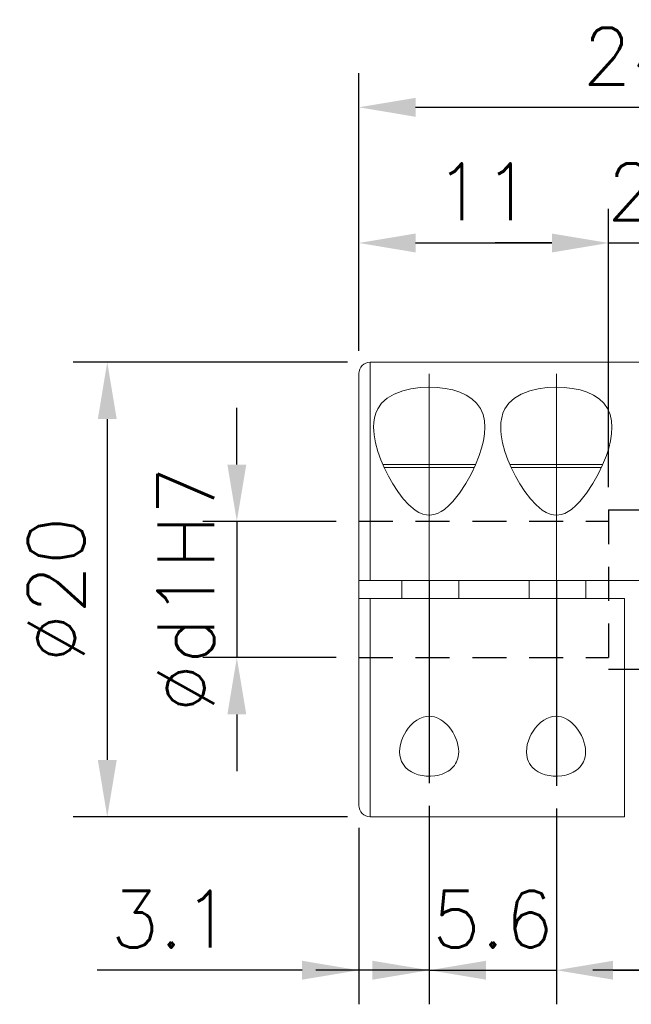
# Model space of a CAD drawing. Extents: x 10 to 307, y 10 to 220.
# Tile 3 of 7: x 131 to 158, y 96 to 140. Entities that reach past the tile are written whole.
import ezdxf

# ---------------------------------------------------------------- set-up
doc = ezdxf.new("R2010")
doc.units = 0
doc.header["$LTSCALE"] = 0.5
doc.header["$MEASUREMENT"] = 0
doc.linetypes.add('CENTER', pattern=[27, 20, -2, 3, -2])
doc.linetypes.add('HIDDEN', pattern=[5, 3, -2])
doc.layers.get('0').update_dxf_attribs({"linetype": 'CONTINUOUS'})
doc.layers.get('Defpoints').update_dxf_attribs({"linetype": 'CONTINUOUS'})
doc.styles.get("Standard").update_dxf_attribs({"font": 'romans.shx', "bigfont": 'whgtxt.shx'})
doc.dimstyles.new('LIM', dxfattribs={"dimtxt": 2.5, "dimasz": 2.5, "dimexe": 1.5, "dimexo": 1, "dimgap": 1, "dimtad": 1, "dimdec": 3, "dimzin": 9, "dimdsep": 46, "dimtxsty": 'Standard', "dimcen": 2.5, "dimclrd": 1, "dimclre": 1, "dimadec": 0, "dimazin": 0, "dimtfac": 1, "dimtdec": 3, "dimtmove": 0, "dimatfit": 3, "dimfxl": 0, "dimtolj": 1, "dimtzin": 0, "dimarcsym": 0})

# ---------------------------------------------------------------- blocks, each defined once
blk = doc.blocks.new('*D93')
at = {"color": 1, "lineweight": -2}
for p, q in [((146.234, 125.031), (146.234, 131.282)), ((157.234, 119.031), (157.234, 131.282)), ((148.734, 129.782), (154.734, 129.782))]:
    blk.add_line(p, q, dxfattribs=at)
at = {"color": 1}
for points in [[(148.734, 130.199), (148.734, 129.365), (146.234, 129.782)], [(154.734, 130.199), (154.734, 129.365), (157.234, 129.782)]]:
    blk.add_solid(points, dxfattribs=at)
at = {"layer": 'Defpoints', "color": 0}
for p in [(157.234, 129.782), (146.234, 124.031), (157.234, 118.031)]:
    blk.add_point(p, dxfattribs=at)
at = {"color": 0, "insert": (151.734, 132.032), "char_height": 2.5, "attachment_point": 5}
blk.add_mtext('\\A1;11', dxfattribs=at)
blk = doc.blocks.new('*D94')
at = {"color": 1, "lineweight": -2}
for p, q in [((157.234, 119.031), (157.234, 131.282)), ((159.234, 119.031), (159.234, 131.282)), ((154.734, 129.782), (152.234, 129.782)), ((157.234, 129.782), (159.234, 129.782)), ((161.734, 129.782), (164.234, 129.782))]:
    blk.add_line(p, q, dxfattribs=at)
at = {"color": 1}
for points in [[(154.734, 130.199), (154.734, 129.365), (157.234, 129.782)], [(161.734, 130.199), (161.734, 129.365), (159.234, 129.782)]]:
    blk.add_solid(points, dxfattribs=at)
at = {"layer": 'Defpoints', "color": 0}
for p in [(159.234, 129.782), (157.234, 118.031), (159.234, 118.031)]:
    blk.add_point(p, dxfattribs=at)
at = {"color": 0, "insert": (158.234, 132.032), "char_height": 2.5, "attachment_point": 5}
blk.add_mtext('\\A1;2', dxfattribs=at)
blk = doc.blocks.new('*D96')
at = {"color": 1, "lineweight": -2}
for p, q in [((146.234, 125.031), (146.234, 137.253)), ((170.234, 125.031), (170.234, 137.253)), ((148.734, 135.753), (167.734, 135.753))]:
    blk.add_line(p, q, dxfattribs=at)
at = {"color": 1}
for points in [[(148.734, 136.17), (148.734, 135.336), (146.234, 135.753)], [(167.734, 136.17), (167.734, 135.336), (170.234, 135.753)]]:
    blk.add_solid(points, dxfattribs=at)
at = {"layer": 'Defpoints', "color": 0}
for p in [(170.234, 135.753), (146.234, 124.031), (170.234, 124.031)]:
    blk.add_point(p, dxfattribs=at)
at = {"color": 0, "insert": (158.234, 138.003), "char_height": 2.5, "attachment_point": 5}
blk.add_mtext('\\A1;24', dxfattribs=at)
blk = doc.blocks.new('*D97')
at = {"color": 1, "lineweight": -2}
for p, q in [((145.734, 124.531), (133.654, 124.531)), ((135.154, 122.031), (135.154, 107.031)), ((145.734, 104.531), (133.654, 104.531))]:
    blk.add_line(p, q, dxfattribs=at)
at = {"color": 1}
for points in [[(134.738, 122.031), (135.571, 122.031), (135.154, 124.531)], [(134.738, 107.031), (135.571, 107.031), (135.154, 104.531)]]:
    blk.add_solid(points, dxfattribs=at)
at = {"layer": 'Defpoints', "color": 0}
for p in [(146.734, 124.531), (135.154, 104.531), (146.734, 104.531)]:
    blk.add_point(p, dxfattribs=at)
at = {"color": 0, "insert": (132.904, 114.531), "char_height": 2.5, "attachment_point": 5, "rotation": 90}
blk.add_mtext('\\A1;%%c20', dxfattribs=at)
blk = doc.blocks.new('*D98')
at = {"color": 1, "lineweight": -2}
for p, q in [((140.86, 120.031), (140.86, 122.531)), ((145.234, 117.531), (139.36, 117.531)), ((140.86, 117.531), (140.86, 111.531)), ((145.234, 111.531), (139.36, 111.531)), ((140.86, 109.031), (140.86, 106.531))]:
    blk.add_line(p, q, dxfattribs=at)
at = {"color": 1}
for points in [[(140.444, 120.031), (141.277, 120.031), (140.86, 117.531)], [(140.444, 109.031), (141.277, 109.031), (140.86, 111.531)]]:
    blk.add_solid(points, dxfattribs=at)
at = {"layer": 'Defpoints', "color": 0}
for p in [(146.234, 117.531), (140.86, 111.531), (146.234, 111.531)]:
    blk.add_point(p, dxfattribs=at)
at = {"color": 0, "insert": (138.61, 114.531), "char_height": 2.5, "attachment_point": 5, "rotation": 90}
blk.add_mtext('\\A1;%%cd1H7', dxfattribs=at)
blk = doc.blocks.new('*D100')
at = {"color": 1, "lineweight": -2}
for p, q in [((149.334, 105.008), (149.334, 96.274)), ((146.234, 104.036), (146.234, 96.274)), ((143.734, 97.774), (134.71, 97.774)), ((149.334, 97.774), (146.234, 97.774)), ((151.834, 97.774), (154.334, 97.774))]:
    blk.add_line(p, q, dxfattribs=at)
at = {"color": 1}
for points in [[(143.734, 98.191), (143.734, 97.358), (146.234, 97.774)], [(151.834, 98.191), (151.834, 97.358), (149.334, 97.774)]]:
    blk.add_solid(points, dxfattribs=at)
at = {"layer": 'Defpoints', "color": 0}
for p in [(149.334, 106.008), (146.234, 105.036), (149.334, 97.774)]:
    blk.add_point(p, dxfattribs=at)
at = {"color": 0, "insert": (137.972, 100.024), "char_height": 2.5, "attachment_point": 5}
blk.add_mtext('\\A1;3.1', dxfattribs=at)
blk = doc.blocks.new('*D101')
at = {"color": 1, "lineweight": -2}
for p, q in [((149.334, 105.008), (149.334, 96.274)), ((154.934, 104.886), (154.934, 96.274)), ((146.834, 97.774), (144.334, 97.774)), ((149.334, 97.774), (154.934, 97.774)), ((157.434, 97.774), (159.934, 97.774))]:
    blk.add_line(p, q, dxfattribs=at)
at = {"color": 1}
for points in [[(146.834, 98.191), (146.834, 97.358), (149.334, 97.774)], [(157.434, 98.191), (157.434, 97.358), (154.934, 97.774)]]:
    blk.add_solid(points, dxfattribs=at)
at = {"layer": 'Defpoints', "color": 0}
for p in [(149.334, 106.008), (154.934, 105.886), (154.934, 97.774)]:
    blk.add_point(p, dxfattribs=at)
at = {"color": 0, "insert": (152.134, 100.024), "char_height": 2.5, "attachment_point": 5}
blk.add_mtext('\\A1;5.6', dxfattribs=at)
blk = doc.blocks.new('*D103')
at = {"color": 1, "lineweight": -2}
for p, q in [((161.534, 104.918), (161.534, 96.274)), ((167.134, 104.938), (167.134, 96.274)), ((159.034, 97.774), (156.534, 97.774)), ((161.534, 97.774), (167.134, 97.774)), ((169.634, 97.774), (172.134, 97.774))]:
    blk.add_line(p, q, dxfattribs=at)
at = {"color": 1}
for points in [[(159.034, 98.191), (159.034, 97.358), (161.534, 97.774)], [(169.634, 98.191), (169.634, 97.358), (167.134, 97.774)]]:
    blk.add_solid(points, dxfattribs=at)
at = {"layer": 'Defpoints', "color": 0}
for p in [(161.534, 105.918), (167.134, 105.938), (167.134, 97.774)]:
    blk.add_point(p, dxfattribs=at)
at = {"color": 0, "insert": (164.334, 100.024), "char_height": 2.5, "attachment_point": 5}
blk.add_mtext('\\A1;5.6', dxfattribs=at)

msp = doc.modelspace()

# ---------------------------------------------------------------- linework, layer by layer
at = {"color": 7, "linetype": 'Continuous', "lineweight": 15}
for p, q in [((169.7342, 124.5313), (146.7342, 124.5313)), ((146.7342, 124.5313), (146.7342, 114.9313)), ((151.3205, 119.9063), (147.3364, 119.9063)), ((156.9205, 119.9063), (152.9364, 119.9063)), ((146.2342, 114.9313), (146.7342, 114.9313)), ((146.2342, 114.1313), (146.2342, 114.9313)), ((146.7342, 114.9313), (169.7342, 114.9313)), ((148.1342, 114.9313), (148.1342, 114.1313)), ((150.6342, 114.1313), (150.6342, 114.9313)), ((153.7342, 114.9313), (153.7342, 114.1313)), ((156.2342, 114.1313), (156.2342, 114.9313)), ((146.7342, 114.1313), (146.2342, 114.1313)), ((157.9342, 114.1313), (146.7342, 114.1313)), ((146.7342, 114.1313), (146.7342, 104.5313)), ((157.9342, 104.5313), (157.9342, 114.1313)), ((146.7342, 104.5313), (157.9342, 104.5313))]:
    msp.add_line(p, q, dxfattribs=at)
at = {"color": 5, "linetype": 'HIDDEN'}
for p, q in [((157.2342, 118.0313), (159.2342, 118.0313)), ((157.2342, 118.0313), (157.2342, 111.0313)), ((146.2342, 117.5313), (157.2342, 117.5313)), ((146.2342, 111.5313), (157.2342, 111.5313)), ((157.2342, 111.0313), (159.2342, 111.0313))]:
    msp.add_line(p, q, dxfattribs=at)
at = {"color": 1, "linetype": 'CENTER'}
for p, q in [((149.3342, 114.9313), (149.3342, 106.0081)), ((154.9342, 114.9313), (154.9342, 105.8862))]:
    msp.add_line(p, q, dxfattribs=at)
at = {"color": 7, "linetype": 'Continuous', "lineweight": 15, "flags": 128}
for points in [[(146.8828, 121.6727), (146.8929, 121.8843), (146.9246, 122.088), (146.9815, 122.2878), (147.0651, 122.4764), (147.2388, 122.7282), (147.4841, 122.9529), (147.7891, 123.1345), (148.1685, 123.2796), (148.5293, 123.3656), (148.9305, 123.4191), (149.2997, 123.4361), (149.681, 123.4234), (150.0332, 123.3832), (150.3756, 123.3132), (150.6856, 123.216), (150.9674, 123.0881), (151.2148, 122.9277), (151.4196, 122.7363), (151.5882, 122.4988), (151.7034, 122.2306), (151.7635, 121.9611), (151.7828, 121.6727), (151.7658, 121.3789), (151.7176, 121.0753), (151.639, 120.7554), (151.5341, 120.4294), (151.3721, 120.0216), (151.1762, 119.611), (150.9406, 119.1892), (150.6672, 118.7753), (150.3668, 118.4005), (150.1929, 118.2217), (150.0009, 118.0588), (149.859, 117.9627), (149.7034, 117.8823), (149.5382, 117.8268), (149.3578, 117.8023), (149.2079, 117.8112), (149.0571, 117.8466), (148.8805, 117.9212), (148.7139, 118.0231), (148.4374, 118.2558), (148.1918, 118.5245), (147.9477, 118.8464), (147.7316, 119.1789), (147.5349, 119.5241), (147.3617, 119.8708), (147.2016, 120.2426), (147.0703, 120.6104), (146.9682, 120.9817), (146.9039, 121.343), (146.8882, 121.5093), (146.8828, 121.6727)], [(152.4828, 121.6727), (152.4929, 121.8843), (152.5246, 122.088), (152.5815, 122.2878), (152.6651, 122.4764), (152.8388, 122.7282), (153.0841, 122.9529), (153.3891, 123.1345), (153.7685, 123.2796), (154.1293, 123.3656), (154.5305, 123.4191), (154.8997, 123.4361), (155.281, 123.4234), (155.6332, 123.3832), (155.9756, 123.3132), (156.2856, 123.216), (156.5674, 123.0881), (156.8148, 122.9277), (157.0196, 122.7363), (157.1882, 122.4988), (157.3034, 122.2306), (157.3635, 121.9611), (157.3828, 121.6727), (157.3658, 121.3789), (157.3176, 121.0753), (157.239, 120.7554), (157.1341, 120.4294), (156.9721, 120.0216), (156.7762, 119.611), (156.5406, 119.1892), (156.2672, 118.7753), (155.9668, 118.4005), (155.7929, 118.2217), (155.6009, 118.0588), (155.459, 117.9627), (155.3034, 117.8823), (155.1382, 117.8268), (154.9578, 117.8023), (154.8079, 117.8112), (154.6571, 117.8466), (154.4805, 117.9212), (154.3139, 118.0231), (154.0374, 118.2558), (153.7918, 118.5245), (153.5477, 118.8464), (153.3316, 119.1789), (153.1349, 119.5241), (152.9617, 119.8708), (152.8016, 120.2426), (152.6703, 120.6104), (152.5682, 120.9817), (152.5039, 121.343), (152.4882, 121.5093), (152.4828, 121.6727)], [(150.6312, 107.3902), (150.6259, 107.2773), (150.6096, 107.1664), (150.5811, 107.0568), (150.5397, 106.9503), (150.4963, 106.8673), (150.4433, 106.7874), (150.3794, 106.7102), (150.3047, 106.6373), (150.238, 106.5835), (150.1644, 106.5332), (150.0825, 106.4863), (149.9935, 106.444), (149.9014, 106.4081), (149.8032, 106.3774), (149.6973, 106.3519), (149.5862, 106.3327), (149.3965, 106.3163), (149.2977, 106.3154), (149.1982, 106.3199), (149.0237, 106.3408), (148.8529, 106.3791), (148.6945, 106.4332), (148.5485, 106.5032), (148.4107, 106.5937), (148.293, 106.6994), (148.2237, 106.7811), (148.1654, 106.8684), (148.1174, 106.9618), (148.0803, 107.0596), (148.0433, 107.2209), (148.0312, 107.3902), (148.0403, 107.5444), (148.0673, 107.702), (148.1126, 107.8641), (148.1757, 108.0274), (148.2404, 108.1599), (148.3174, 108.2911), (148.4088, 108.4213), (148.5149, 108.5474), (148.6441, 108.6723), (148.795, 108.7855), (148.9253, 108.8585), (149.0715, 108.9152), (149.1924, 108.9429), (149.3207, 108.9539), (149.446, 108.9464), (149.5715, 108.9207), (149.7146, 108.8688), (149.8493, 108.7969), (149.9404, 108.7347), (150.0252, 108.6662), (150.1049, 108.5916), (150.1784, 108.5129), (150.2805, 108.3852), (150.3694, 108.2518), (150.4465, 108.1125), (150.5105, 107.9707), (150.5618, 107.8264), (150.5994, 107.6816), (150.623, 107.5353), (150.6312, 107.3902)], [(156.2183, 107.3902), (156.2131, 107.2773), (156.1968, 107.1664), (156.1683, 107.0568), (156.1269, 106.9503), (156.0834, 106.8673), (156.0304, 106.7874), (155.9666, 106.7102), (155.8918, 106.6373), (155.8252, 106.5835), (155.7516, 106.5332), (155.6697, 106.4863), (155.5806, 106.444), (155.4886, 106.4081), (155.3904, 106.3774), (155.2844, 106.3519), (155.1734, 106.3327), (154.9837, 106.3163), (154.8848, 106.3154), (154.7854, 106.3199), (154.6109, 106.3408), (154.44, 106.3791), (154.2817, 106.4332), (154.1357, 106.5032), (153.9979, 106.5937), (153.8802, 106.6994), (153.8109, 106.7811), (153.7526, 106.8684), (153.7046, 106.9618), (153.6675, 107.0596), (153.6304, 107.2209), (153.6183, 107.3902), (153.6275, 107.5444), (153.6545, 107.702), (153.6998, 107.8641), (153.7629, 108.0274), (153.8275, 108.1599), (153.9046, 108.2911), (153.996, 108.4213), (154.1021, 108.5474), (154.2313, 108.6723), (154.3821, 108.7855), (154.5125, 108.8585), (154.6587, 108.9152), (154.7796, 108.9429), (154.9079, 108.9539), (155.0331, 108.9464), (155.1587, 108.9207), (155.3017, 108.8688), (155.4365, 108.7969), (155.5276, 108.7347), (155.6124, 108.6662), (155.6921, 108.5916), (155.7656, 108.5129), (155.8677, 108.3852), (155.9566, 108.2518), (156.0337, 108.1125), (156.0977, 107.9707), (156.149, 107.8264), (156.1866, 107.6816), (156.2102, 107.5353), (156.2183, 107.3902)]]:
    msp.add_lwpolyline(points, dxfattribs=at)
at = {"color": 7, "linetype": 'Continuous', "lineweight": 15}
for centre, start, end in [((146.7342, 124.0313), 90, 180), ((146.7342, 105.0313), 180, 270)]:
    msp.add_arc(centre, 0.5, start, end, dxfattribs=at)
for points, knots in [([(146.2342, 124.0262), (146.2342, 124.0258), (146.2342, 124.025), (146.2342, 123.9652), (146.2342, 123.8533), (146.2342, 123.684), (146.2342, 123.4697), (146.2342, 123.221), (146.2342, 122.946), (146.2342, 122.6315), (146.2342, 122.2786), (146.2342, 121.8877), (146.2342, 121.3921), (146.2342, 120.7728), (146.2342, 120.099), (146.2342, 119.4781), (146.2342, 118.9285), (146.2342, 118.3305), (146.2342, 117.6834), (146.2342, 116.994), (146.2342, 116.304), (146.2342, 115.6174), (146.2342, 115.1601), (146.2342, 114.9313)], [0, 0, 0, 0, 0.0335899, 0.0808692, 0.1296509, 0.1796971, 0.2297936, 0.2732823, 0.3166585, 0.3601147, 0.4045028, 0.4487727, 0.4931289, 0.559638, 0.6261112, 0.6695999, 0.7129761, 0.7564323, 0.8065638, 0.8565983, 0.9053629, 0.9526453, 1, 1, 1, 1]), ([(151.3759, 120.0313), (151.356, 120.0313), (151.3182, 120.0313), (151.221, 120.0313), (151.0762, 120.0313), (150.8452, 120.0313), (150.5081, 120.0313), (150.1694, 120.0313), (149.8625, 120.0313), (149.5996, 120.0313), (149.2885, 120.0313), (148.932, 120.0313), (148.6043, 120.0313), (148.3509, 120.0313), (148.101, 120.0313), (147.8195, 120.0313), (147.5447, 120.0313), (147.3745, 120.0313), (147.3127, 120.0313), (147.2926, 120.0313)], [0, 0, 0, 0, 0.0436136, 0.0831808, 0.1223079, 0.2008023, 0.2793937, 0.3578881, 0.406437, 0.4545558, 0.5030195, 0.5755733, 0.648031, 0.6875982, 0.7267253, 0.8052196, 0.8838111, 0.9623054, 1, 1, 1, 1]), ([(156.9759, 120.0313), (156.956, 120.0313), (156.9182, 120.0313), (156.821, 120.0313), (156.6762, 120.0313), (156.4452, 120.0313), (156.1081, 120.0313), (155.7694, 120.0313), (155.4625, 120.0313), (155.1996, 120.0313), (154.8885, 120.0313), (154.532, 120.0313), (154.2043, 120.0313), (153.9509, 120.0313), (153.701, 120.0313), (153.4195, 120.0313), (153.1447, 120.0313), (152.9745, 120.0313), (152.9127, 120.0313), (152.8926, 120.0313)], [0, 0, 0, 0, 0.0436136, 0.0831808, 0.1223079, 0.2008023, 0.2793937, 0.3578881, 0.406437, 0.4545558, 0.5030195, 0.5755733, 0.648031, 0.6875982, 0.7267253, 0.8052196, 0.8838111, 0.9623054, 1, 1, 1, 1]), ([(146.2342, 114.1313), (146.2342, 113.9024), (146.2342, 113.445), (146.2342, 112.7582), (146.2342, 112.0682), (146.2342, 111.3789), (146.2342, 110.7318), (146.2342, 110.1337), (146.2342, 109.5841), (146.2342, 109.0528), (146.2342, 108.5424), (146.2342, 108.056), (146.2342, 107.5237), (146.2342, 106.9675), (146.2342, 106.4838), (146.2342, 106.1164), (146.2342, 105.8414), (146.2342, 105.5927), (146.2342, 105.3784), (146.2342, 105.2091), (146.2342, 105.0973), (146.2342, 105.0375), (146.2342, 105.0367), (146.2342, 105.0364)], [0, 0, 0, 0, 0.0473725, 0.0946489, 0.1434252, 0.1934713, 0.2435678, 0.2870564, 0.3304327, 0.3738889, 0.4182769, 0.4625468, 0.5069031, 0.5734121, 0.6398854, 0.683374, 0.7267502, 0.7702064, 0.8203379, 0.8703724, 0.9191537, 0.9664444, 1, 1, 1, 1])]:
    msp.add_open_spline(points, degree=3, knots=knots, dxfattribs=at)
at = {"color": 1, "linetype": 'CENTER', "lineweight": 15}
for points, knots in [([(149.3342, 124.0262), (149.3342, 124.0261), (149.3342, 124.0261), (149.3342, 124.0261), (149.3342, 124.0261), (149.3342, 124.026), (149.3342, 124.0259), (149.3342, 124.0255), (149.3342, 124.0252), (149.3342, 124.0244), (149.3342, 124.0244), (149.3342, 124.0242), (149.3342, 124.0241), (149.3342, 124.0237), (149.3342, 124.0235), (149.3342, 124.0225), (149.3342, 124.0218), (149.3342, 124.0208), (149.3342, 124.0207), (149.3342, 124.0204), (149.3342, 124.0202), (149.3342, 124.0199), (149.3342, 124.0198), (149.3342, 124.0194), (149.3342, 124.0192), (149.3342, 124.0189), (149.3342, 124.0188), (149.3342, 124.0187), (149.3342, 124.0187), (149.3342, 124.0186), (149.3342, 124.0185), (149.3342, 124.0182), (149.3342, 124.018), (149.3342, 124.0175), (149.3342, 124.0171), (149.3342, 124.016), (149.3342, 124.0151), (149.3342, 124.0124), (149.3342, 124.0104), (149.3342, 124.0036), (149.3342, 123.9982), (149.3342, 123.9916), (149.3342, 123.9911), (149.3342, 123.9895), (149.3342, 123.9884), (149.3342, 123.9852), (149.3342, 123.9829), (149.3342, 123.9759), (149.3342, 123.971), (149.3342, 123.9651), (149.3342, 123.9645), (149.3342, 123.9626), (149.3342, 123.9614), (149.3342, 123.9597), (149.3342, 123.9592), (149.3342, 123.9582), (149.3342, 123.9577), (149.3342, 123.9563), (149.3342, 123.9553), (149.3342, 123.9523), (149.3342, 123.9503), (149.3342, 123.9442), (149.3342, 123.94), (149.3342, 123.9269), (149.3342, 123.9177), (149.3342, 123.9052), (149.3342, 123.9024), (149.3342, 123.894), (149.3342, 123.8881), (149.3342, 123.8795), (149.3342, 123.8768), (149.3342, 123.8686), (149.3342, 123.863), (149.3342, 123.8562), (149.3342, 123.8551), (149.3342, 123.852), (149.3342, 123.8498), (149.3342, 123.847), (149.3342, 123.8464), (149.3342, 123.8449), (149.3342, 123.8441), (149.3342, 123.8424), (149.3342, 123.8416), (149.3342, 123.8391), (149.3342, 123.8374), (149.3342, 123.8324), (149.3342, 123.829), (149.3342, 123.8186), (149.3342, 123.8114), (149.3342, 123.7896), (149.3342, 123.7743), (149.3342, 123.7549), (149.3342, 123.7514), (149.3342, 123.741), (149.3342, 123.734), (149.3342, 123.7124), (149.3342, 123.6975), (149.3342, 123.6803), (149.3342, 123.6784), (149.3342, 123.6744), (149.3342, 123.6723), (149.3342, 123.6679), (149.3342, 123.6658), (149.3342, 123.6592), (149.3342, 123.6549), (149.3342, 123.6416), (149.3342, 123.6326), (149.3342, 123.6051), (149.3342, 123.5862), (149.3342, 123.5573), (149.3342, 123.5478), (149.3342, 123.5188), (149.3342, 123.499), (149.3342, 123.4727), (149.3342, 123.4668), (149.3342, 123.4568), (149.3342, 123.4527), (149.3342, 123.4445), (149.3342, 123.4404), (149.3342, 123.428), (149.3342, 123.4197), (149.3342, 123.3944), (149.3342, 123.3772), (149.3342, 123.3246), (149.3342, 123.2883), (149.3342, 123.2425), (149.3342, 123.2342), (149.3342, 123.2222), (149.3342, 123.2184), (149.3342, 123.2071), (149.3342, 123.1995), (149.3342, 123.1694), (149.3342, 123.1465), (149.3342, 123.0765), (149.3342, 123.0282), (149.3342, 122.969), (149.3342, 122.9599), (149.3342, 122.9476), (149.3342, 122.9445), (149.3342, 122.935), (149.3342, 122.9287), (149.3342, 122.916), (149.3342, 122.9097), (149.3342, 122.8905), (149.3342, 122.8776), (149.3342, 122.8386), (149.3342, 122.8122), (149.3342, 122.7724), (149.3342, 122.7593), (149.3342, 122.7198), (149.3342, 122.6931), (149.3342, 122.6595), (149.3342, 122.653), (149.3342, 122.6427), (149.3342, 122.6389), (149.3342, 122.6322), (149.3342, 122.6292), (149.3342, 122.6232), (149.3342, 122.6203), (149.3342, 122.6113), (149.3342, 122.6053), (149.3342, 122.5874), (149.3342, 122.5753), (149.3342, 122.5389), (149.3342, 122.5144), (149.3342, 122.4399), (149.3342, 122.3892), (149.3342, 122.3282), (149.3342, 122.3189), (149.3342, 122.3044), (149.3342, 122.2993), (149.3342, 122.2896), (149.3342, 122.285), (149.3342, 122.2769), (149.3342, 122.2735), (149.3342, 122.2666), (149.3342, 122.2632), (149.3342, 122.2529), (149.3342, 122.246), (149.3342, 122.2252), (149.3342, 122.2113), (149.3342, 122.1694), (149.3342, 122.1412), (149.3342, 122.0556), (149.3342, 121.9975), (149.3342, 121.9251), (149.3342, 121.912), (149.3342, 121.8936), (149.3342, 121.8885), (149.3342, 121.8732), (149.3342, 121.8629), (149.3342, 121.8324), (149.3342, 121.8122), (149.3342, 121.751), (149.3342, 121.7097), (149.3342, 121.6556), (149.3342, 121.6432), (149.3342, 121.6058), (149.3342, 121.5807), (149.3342, 121.547), (149.3342, 121.5384), (149.3342, 121.5127), (149.3342, 121.4956), (149.3342, 121.4722), (149.3342, 121.4661), (149.3342, 121.4477), (149.3342, 121.4354), (149.3342, 121.4107), (149.3342, 121.3983), (149.3342, 121.3611), (149.3342, 121.3361), (149.3342, 121.2608), (149.3342, 121.21), (149.3342, 121.0559), (149.3342, 120.9509), (149.3342, 120.8281), (149.3342, 120.8125), (149.3342, 120.7903), (149.3342, 120.7839), (149.3342, 120.7724), (149.3342, 120.7673), (149.3342, 120.7521), (149.3342, 120.7419), (149.3342, 120.7005), (149.3342, 120.669), (149.3342, 120.574), (149.3342, 120.51), (149.3342, 120.316), (149.3342, 120.184), (149.3342, 120.036), (149.3342, 120.0225), (149.3342, 120.0039), (149.3342, 119.9989), (149.3342, 119.9888), (149.3342, 119.9838), (149.3342, 119.9687), (149.3342, 119.9586), (149.3342, 119.9282), (149.3342, 119.9079), (149.3342, 119.847), (149.3342, 119.8061), (149.3342, 119.6828), (149.3342, 119.5998), (149.3342, 119.509), (149.3342, 119.502), (149.3342, 119.489), (149.3342, 119.4831), (149.3342, 119.4653), (149.3342, 119.4534), (149.3342, 119.4297), (149.3342, 119.4178), (149.3342, 119.382), (149.3342, 119.3581), (149.3342, 119.2863), (149.3342, 119.2381), (149.3342, 119.1657), (149.3342, 119.1415), (149.3342, 119.0691), (149.3342, 119.0205), (149.3342, 118.9603), (149.3342, 118.9488), (149.3342, 118.9295), (149.3342, 118.9217), (149.3342, 118.906), (149.3342, 118.8982), (149.3342, 118.8746), (149.3342, 118.8589), (149.3342, 118.8117), (149.3342, 118.7802), (149.3342, 118.6853), (149.3342, 118.6216), (149.3342, 118.5433), (149.3342, 118.5289), (149.3342, 118.4856), (149.3342, 118.4566), (149.3342, 118.4155), (149.3342, 118.4034), (149.3342, 118.3816), (149.3342, 118.372), (149.3342, 118.3464), (149.3342, 118.3303), (149.3342, 118.2982), (149.3342, 118.2821), (149.3342, 118.2337), (149.3342, 118.2014), (149.3342, 118.1042), (149.3342, 118.0392), (149.3342, 117.9575), (149.3342, 117.9411), (149.3342, 117.8919), (149.3342, 117.8591), (149.3342, 117.8124), (149.3342, 117.7987), (149.3342, 117.7575), (149.3342, 117.73), (149.3342, 117.6939), (149.3342, 117.6854), (149.3342, 117.6605), (149.3342, 117.6442), (149.3342, 117.5953), (149.3342, 117.5626), (149.3342, 117.4644), (149.3342, 117.3987), (149.3342, 117.3068), (149.3342, 117.2808), (149.3342, 117.2027), (149.3342, 117.1506), (149.3342, 117.0818), (149.3342, 117.0652), (149.3342, 117.0363), (149.3342, 117.024), (149.3342, 117), (149.3342, 116.9884), (149.3342, 116.9651), (149.3342, 116.9535), (149.3342, 116.9186), (149.3342, 116.8953), (149.3342, 116.8253), (149.3342, 116.7785), (149.3342, 116.638), (149.3342, 116.5439), (149.3342, 116.4354), (149.3342, 116.4212), (149.3342, 116.3784), (149.3342, 116.3499), (149.3342, 116.3146), (149.3342, 116.3079), (149.3342, 116.2934), (149.3342, 116.2857), (149.3342, 116.2703), (149.3342, 116.2625), (149.3342, 116.2394), (149.3342, 116.2239), (149.3342, 116.1776), (149.3342, 116.1467), (149.3342, 116.0538), (149.3342, 115.9918), (149.3342, 115.9184), (149.3342, 115.9071), (149.3342, 115.8732), (149.3342, 115.8506), (149.3342, 115.7828), (149.3342, 115.7375), (149.3342, 115.6837), (149.3342, 115.6753), (149.3342, 115.6499), (149.3342, 115.633), (149.3342, 115.5827), (149.3342, 115.5493), (149.3342, 115.449), (149.3342, 115.382), (149.3342, 115.1872), (149.3342, 115.0592), (149.3342, 114.9313)], [0, 0, 0, 0, 0.0012465, 0.0012465, 0.0037394, 0.0037394, 0.0087252, 0.0087252, 0.0186968, 0.0186968, 0.0194304, 0.0194304, 0.0208977, 0.0208977, 0.0238322, 0.0238322, 0.0297011, 0.0297011, 0.0302874, 0.0302874, 0.0314601, 0.0314601, 0.032125, 0.032125, 0.0334549, 0.0334549, 0.0336642, 0.0336642, 0.0338736, 0.0338736, 0.0342924, 0.0342924, 0.0351299, 0.0351299, 0.036805, 0.036805, 0.0401551, 0.0401551, 0.0468553, 0.0468553, 0.0602557, 0.0602557, 0.0613739, 0.0613739, 0.0636101, 0.0636101, 0.0680826, 0.0680826, 0.0770276, 0.0770276, 0.0780675, 0.0780675, 0.0801474, 0.0801474, 0.080936, 0.080936, 0.0817246, 0.0817246, 0.0833018, 0.0833018, 0.0864563, 0.0864563, 0.0927651, 0.0927651, 0.1053829, 0.1053829, 0.1089241, 0.1089241, 0.1160066, 0.1160066, 0.119135, 0.119135, 0.1253918, 0.1253918, 0.1265367, 0.1265367, 0.1288266, 0.1288266, 0.1295046, 0.1295046, 0.1303716, 0.1303716, 0.1312386, 0.1312386, 0.1329726, 0.1329726, 0.1364406, 0.1364406, 0.1433767, 0.1433767, 0.1572489, 0.1572489, 0.1602023, 0.1602023, 0.1661089, 0.1661089, 0.1779223, 0.1779223, 0.1793544, 0.1793544, 0.1809842, 0.1809842, 0.1826139, 0.1826139, 0.1858733, 0.1858733, 0.1923923, 0.1923923, 0.2054301, 0.2054301, 0.2117002, 0.2117002, 0.2242403, 0.2242403, 0.2278472, 0.2278472, 0.2302982, 0.2302982, 0.2327493, 0.2327493, 0.2376513, 0.2376513, 0.2474555, 0.2474555, 0.2670637, 0.2670637, 0.2713066, 0.2713066, 0.2732337, 0.2732337, 0.2770879, 0.2770879, 0.2883799, 0.2883799, 0.3109641, 0.3109641, 0.3150556, 0.3150556, 0.3164528, 0.3164528, 0.3192471, 0.3192471, 0.3220414, 0.3220414, 0.3276301, 0.3276301, 0.3388074, 0.3388074, 0.3442245, 0.3442245, 0.3550585, 0.3550585, 0.3576599, 0.3576599, 0.3591549, 0.3591549, 0.3603284, 0.3603284, 0.3615018, 0.3615018, 0.3638486, 0.3638486, 0.3685423, 0.3685423, 0.3779297, 0.3779297, 0.3967045, 0.3967045, 0.4000642, 0.4000642, 0.4018966, 0.4018966, 0.4035548, 0.4035548, 0.4047767, 0.4047767, 0.4059986, 0.4059986, 0.4084425, 0.4084425, 0.4133302, 0.4133302, 0.4231057, 0.4231057, 0.4426566, 0.4426566, 0.4469808, 0.4469808, 0.4486505, 0.4486505, 0.4519899, 0.4519899, 0.4585209, 0.4585209, 0.4715827, 0.4715827, 0.4754552, 0.4754552, 0.4832002, 0.4832002, 0.4858142, 0.4858142, 0.4910424, 0.4910424, 0.4928935, 0.4928935, 0.4965957, 0.4965957, 0.500298, 0.500298, 0.5077025, 0.5077025, 0.5225114, 0.5225114, 0.5521293, 0.5521293, 0.5564475, 0.5564475, 0.5582157, 0.5582157, 0.5596021, 0.5596021, 0.562375, 0.562375, 0.5709071, 0.5709071, 0.5879713, 0.5879713, 0.6220997, 0.6220997, 0.6255236, 0.6255236, 0.6267949, 0.6267949, 0.6280663, 0.6280663, 0.6306089, 0.6306089, 0.6356943, 0.6356943, 0.645865, 0.645865, 0.6662063, 0.6662063, 0.6679127, 0.6679127, 0.6693468, 0.6693468, 0.6722149, 0.6722149, 0.675083, 0.675083, 0.6808192, 0.6808192, 0.6922915, 0.6922915, 0.6979913, 0.6979913, 0.7093908, 0.7093908, 0.7120675, 0.7120675, 0.7138911, 0.7138911, 0.7157147, 0.7157147, 0.7193618, 0.7193618, 0.726656, 0.726656, 0.7412445, 0.7412445, 0.7445272, 0.7445272, 0.7510925, 0.7510925, 0.753843, 0.753843, 0.7560088, 0.7560088, 0.7596301, 0.7596301, 0.7632514, 0.7632514, 0.770494, 0.770494, 0.7849791, 0.7849791, 0.7886052, 0.7886052, 0.7958573, 0.7958573, 0.7988775, 0.7988775, 0.8049181, 0.8049181, 0.8067854, 0.8067854, 0.8103498, 0.8103498, 0.8174787, 0.8174787, 0.8317363, 0.8317363, 0.8373452, 0.8373452, 0.8485629, 0.8485629, 0.8521091, 0.8521091, 0.8547508, 0.8547508, 0.8572376, 0.8572376, 0.8597245, 0.8597245, 0.8646981, 0.8646981, 0.8746453, 0.8746453, 0.8945398, 0.8945398, 0.8975404, 0.8975404, 0.9035417, 0.9035417, 0.9049647, 0.9049647, 0.9065861, 0.9065861, 0.9082076, 0.9082076, 0.9114505, 0.9114505, 0.9179363, 0.9179363, 0.9309079, 0.9309079, 0.9332659, 0.9332659, 0.9379819, 0.9379819, 0.947414, 0.947414, 0.9491722, 0.9491722, 0.9526885, 0.9526885, 0.9596313, 0.9596313, 0.973517, 0.973517, 1, 1, 1, 1]), ([(154.9342, 124.0262), (154.9342, 124.0261), (154.9342, 124.0261), (154.9342, 124.0261), (154.9342, 124.0261), (154.9342, 124.026), (154.9342, 124.0259), (154.9342, 124.0255), (154.9342, 124.0252), (154.9342, 124.0244), (154.9342, 124.0244), (154.9342, 124.0242), (154.9342, 124.0241), (154.9342, 124.0237), (154.9342, 124.0235), (154.9342, 124.0225), (154.9342, 124.0218), (154.9342, 124.0208), (154.9342, 124.0207), (154.9342, 124.0204), (154.9342, 124.0202), (154.9342, 124.0199), (154.9342, 124.0198), (154.9342, 124.0194), (154.9342, 124.0192), (154.9342, 124.0188), (154.9342, 124.0188), (154.9342, 124.0187), (154.9342, 124.0186), (154.9342, 124.0185), (154.9342, 124.0184), (154.9342, 124.0181), (154.9342, 124.0178), (154.9342, 124.0172), (154.9342, 124.0167), (154.9342, 124.0152), (154.9342, 124.0141), (154.9342, 124.0106), (154.9342, 124.0079), (154.9342, 123.9988), (154.9342, 123.9915), (154.9342, 123.9826), (154.9342, 123.9821), (154.9342, 123.9806), (154.9342, 123.9796), (154.9342, 123.9765), (154.9342, 123.9743), (154.9342, 123.9708), (154.9342, 123.9695), (154.9342, 123.966), (154.9342, 123.9638), (154.9342, 123.961), (154.9342, 123.9605), (154.9342, 123.9596), (154.9342, 123.9593), (154.9342, 123.9588), (154.9342, 123.9586), (154.9342, 123.9582), (154.9342, 123.958), (154.9342, 123.9573), (154.9342, 123.9569), (154.9342, 123.9556), (154.9342, 123.9547), (154.9342, 123.9521), (154.9342, 123.9503), (154.9342, 123.9448), (154.9342, 123.9411), (154.9342, 123.9296), (154.9342, 123.9215), (154.9342, 123.896), (154.9342, 123.8772), (154.9342, 123.854), (154.9342, 123.8515), (154.9342, 123.8479), (154.9342, 123.8469), (154.9342, 123.845), (154.9342, 123.8442), (154.9342, 123.8424), (154.9342, 123.8416), (154.9342, 123.8381), (154.9342, 123.8354), (154.9342, 123.8273), (154.9342, 123.8218), (154.9342, 123.805), (154.9342, 123.7934), (154.9342, 123.7571), (154.9342, 123.7311), (154.9342, 123.699), (154.9342, 123.6946), (154.9342, 123.688), (154.9342, 123.6859), (154.9342, 123.682), (154.9342, 123.6802), (154.9342, 123.6769), (154.9342, 123.6755), (154.9342, 123.6727), (154.9342, 123.6712), (154.9342, 123.6663), (154.9342, 123.6627), (154.9342, 123.652), (154.9342, 123.6447), (154.9342, 123.6225), (154.9342, 123.6074), (154.9342, 123.5607), (154.9342, 123.528), (154.9342, 123.4868), (154.9342, 123.4799), (154.9342, 123.4693), (154.9342, 123.4656), (154.9342, 123.4588), (154.9342, 123.4557), (154.9342, 123.4463), (154.9342, 123.4401), (154.9342, 123.4275), (154.9342, 123.4212), (154.9342, 123.402), (154.9342, 123.3891), (154.9342, 123.3496), (154.9342, 123.3226), (154.9342, 123.2896), (154.9342, 123.2844), (154.9342, 123.2687), (154.9342, 123.2581), (154.9342, 123.2425), (154.9342, 123.2375), (154.9342, 123.229), (154.9342, 123.2254), (154.9342, 123.2184), (154.9342, 123.215), (154.9342, 123.2081), (154.9342, 123.2046), (154.9342, 123.1943), (154.9342, 123.1873), (154.9342, 123.1663), (154.9342, 123.1521), (154.9342, 123.1091), (154.9342, 123.0798), (154.9342, 123.0447), (154.9342, 123.0397), (154.9342, 123.0245), (154.9342, 123.0143), (154.9342, 122.9834), (154.9342, 122.9625), (154.9342, 122.9319), (154.9342, 122.9225), (154.9342, 122.9034), (154.9342, 122.8938), (154.9342, 122.8648), (154.9342, 122.8453), (154.9342, 122.786), (154.9342, 122.7456), (154.9342, 122.6977), (154.9342, 122.6912), (154.9342, 122.6715), (154.9342, 122.6584), (154.9342, 122.6394), (154.9342, 122.6338), (154.9342, 122.6224), (154.9342, 122.6168), (154.9342, 122.599), (154.9342, 122.5869), (154.9342, 122.5503), (154.9342, 122.5257), (154.9342, 122.4509), (154.9342, 122.3999), (154.9342, 122.3391), (154.9342, 122.3303), (154.9342, 122.3122), (154.9342, 122.3029), (154.9342, 122.2886), (154.9342, 122.2836), (154.9342, 122.2751), (154.9342, 122.2715), (154.9342, 122.2643), (154.9342, 122.2607), (154.9342, 122.2498), (154.9342, 122.2426), (154.9342, 122.2208), (154.9342, 122.2062), (154.9342, 122.1621), (154.9342, 122.1324), (154.9342, 122.0424), (154.9342, 121.9811), (154.9342, 121.9122), (154.9342, 121.9058), (154.9342, 121.894), (154.9342, 121.8886), (154.9342, 121.8726), (154.9342, 121.8619), (154.9342, 121.8296), (154.9342, 121.808), (154.9342, 121.7427), (154.9342, 121.6985), (154.9342, 121.6434), (154.9342, 121.6329), (154.9342, 121.6012), (154.9342, 121.58), (154.9342, 121.5489), (154.9342, 121.5392), (154.9342, 121.5099), (154.9342, 121.4903), (154.9342, 121.4655), (154.9342, 121.4603), (154.9342, 121.45), (154.9342, 121.4449), (154.9342, 121.4293), (154.9342, 121.419), (154.9342, 121.3862), (154.9342, 121.3637), (154.9342, 121.2958), (154.9342, 121.2501), (154.9342, 121.1115), (154.9342, 121.0173), (154.9342, 120.9103), (154.9342, 120.8992), (154.9342, 120.8662), (154.9342, 120.844), (154.9342, 120.815), (154.9342, 120.8083), (154.9342, 120.788), (154.9342, 120.7745), (154.9342, 120.7349), (154.9342, 120.7088), (154.9342, 120.6172), (154.9342, 120.5511), (154.9342, 120.3504), (154.9342, 120.2137), (154.9342, 120.0604), (154.9342, 120.0464), (154.9342, 120.0237), (154.9342, 120.015), (154.9342, 120.001), (154.9342, 119.9959), (154.9342, 119.9856), (154.9342, 119.9804), (154.9342, 119.9649), (154.9342, 119.9546), (154.9342, 119.9235), (154.9342, 119.9027), (154.9342, 119.8402), (154.9342, 119.7983), (154.9342, 119.672), (154.9342, 119.5869), (154.9342, 119.4949), (154.9342, 119.4887), (154.9342, 119.4778), (154.9342, 119.4731), (154.9342, 119.4636), (154.9342, 119.4588), (154.9342, 119.4446), (154.9342, 119.435), (154.9342, 119.4012), (154.9342, 119.3769), (154.9342, 119.3036), (154.9342, 119.2545), (154.9342, 119.1757), (154.9342, 119.1461), (154.9342, 119.0572), (154.9342, 118.9975), (154.9342, 118.9282), (154.9342, 118.9189), (154.9342, 118.9002), (154.9342, 118.8909), (154.9342, 118.8629), (154.9342, 118.8442), (154.9342, 118.7879), (154.9342, 118.7503), (154.9342, 118.6371), (154.9342, 118.5612), (154.9342, 118.4675), (154.9342, 118.4502), (154.9342, 118.4209), (154.9342, 118.4089), (154.9342, 118.3873), (154.9342, 118.3778), (154.9342, 118.3586), (154.9342, 118.349), (154.9342, 118.3298), (154.9342, 118.3202), (154.9342, 118.2881), (154.9342, 118.2656), (154.9342, 118.1981), (154.9342, 118.1529), (154.9342, 118.017), (154.9342, 117.9258), (154.9342, 117.8168), (154.9342, 117.7995), (154.9342, 117.7475), (154.9342, 117.7127), (154.9342, 117.6431), (154.9342, 117.6082), (154.9342, 117.5383), (154.9342, 117.5032), (154.9342, 117.3979), (154.9342, 117.3275), (154.9342, 117.2391), (154.9342, 117.2214), (154.9342, 117.1682), (154.9342, 117.1328), (154.9342, 117.0818), (154.9342, 117.0663), (154.9342, 117.0379), (154.9342, 117.025), (154.9342, 117.0001), (154.9342, 116.9882), (154.9342, 116.9495), (154.9342, 116.9227), (154.9342, 116.842), (154.9342, 116.7881), (154.9342, 116.6262), (154.9342, 116.5177), (154.9342, 116.3913), (154.9342, 116.3737), (154.9342, 116.3478), (154.9342, 116.3395), (154.9342, 116.3237), (154.9342, 116.3161), (154.9342, 116.3029), (154.9342, 116.2974), (154.9342, 116.2863), (154.9342, 116.2807), (154.9342, 116.2645), (154.9342, 116.2537), (154.9342, 116.2216), (154.9342, 116.2002), (154.9342, 116.1359), (154.9342, 116.0929), (154.9342, 115.964), (154.9342, 115.8778), (154.9342, 115.7822), (154.9342, 115.7729), (154.9342, 115.745), (154.9342, 115.7263), (154.9342, 115.6998), (154.9342, 115.6919), (154.9342, 115.6682), (154.9342, 115.6524), (154.9342, 115.6315), (154.9342, 115.6265), (154.9342, 115.6177), (154.9342, 115.614), (154.9342, 115.6066), (154.9342, 115.603), (154.9342, 115.5919), (154.9342, 115.5845), (154.9342, 115.5624), (154.9342, 115.5476), (154.9342, 115.5034), (154.9342, 115.4738), (154.9342, 115.3852), (154.9342, 115.3261), (154.9342, 115.1551), (154.9342, 115.0432), (154.9342, 114.9313)], [0, 0, 0, 0, 0.0012465, 0.0012465, 0.0037394, 0.0037394, 0.0087252, 0.0087252, 0.0186968, 0.0186968, 0.0194304, 0.0194304, 0.0208977, 0.0208977, 0.0238322, 0.0238322, 0.0297011, 0.0297011, 0.0302874, 0.0302874, 0.0314601, 0.0314601, 0.032125, 0.032125, 0.0334548, 0.0334548, 0.0337128, 0.0337128, 0.0339707, 0.0339707, 0.0344866, 0.0344866, 0.0355184, 0.0355184, 0.037582, 0.037582, 0.0417092, 0.0417092, 0.0499636, 0.0499636, 0.0664724, 0.0664724, 0.0674443, 0.0674443, 0.0693883, 0.0693883, 0.0732762, 0.0732762, 0.0756398, 0.0756398, 0.0793924, 0.0793924, 0.0802595, 0.0802595, 0.080744, 0.080744, 0.0810948, 0.0810948, 0.0814457, 0.0814457, 0.0821474, 0.0821474, 0.0835507, 0.0835507, 0.0863575, 0.0863575, 0.091971, 0.091971, 0.1031979, 0.1031979, 0.1256519, 0.1256519, 0.1283855, 0.1283855, 0.1294496, 0.1294496, 0.1303597, 0.1303597, 0.1312697, 0.1312697, 0.1340108, 0.1340108, 0.1394929, 0.1394929, 0.1504572, 0.1504572, 0.1723857, 0.1723857, 0.175892, 0.175892, 0.1774825, 0.1774825, 0.1789046, 0.1789046, 0.1799784, 0.1799784, 0.1810521, 0.1810521, 0.1837242, 0.1837242, 0.1890682, 0.1890682, 0.1997564, 0.1997564, 0.2211326, 0.2211326, 0.2254038, 0.2254038, 0.2276207, 0.2276207, 0.2295185, 0.2295185, 0.2332408, 0.2332408, 0.2369632, 0.2369632, 0.2444078, 0.2444078, 0.259297, 0.259297, 0.2620706, 0.2620706, 0.2676178, 0.2676178, 0.2701757, 0.2701757, 0.2720133, 0.2720133, 0.2737628, 0.2737628, 0.2755124, 0.2755124, 0.2790114, 0.2790114, 0.2860094, 0.2860094, 0.3000055, 0.3000055, 0.3023542, 0.3023542, 0.3070516, 0.3070516, 0.3164465, 0.3164465, 0.3206321, 0.3206321, 0.3248176, 0.3248176, 0.3331888, 0.3331888, 0.349931, 0.349931, 0.3525669, 0.3525669, 0.3578388, 0.3578388, 0.3600791, 0.3600791, 0.3623194, 0.3623194, 0.3670515, 0.3670515, 0.3765157, 0.3765157, 0.3954441, 0.3954441, 0.3986278, 0.3986278, 0.4019751, 0.4019751, 0.4037537, 0.4037537, 0.4050364, 0.4050364, 0.4063192, 0.4063192, 0.4088846, 0.4088846, 0.4140156, 0.4140156, 0.4242774, 0.4242774, 0.4448011, 0.4448011, 0.4469199, 0.4469199, 0.4486619, 0.4486619, 0.4521461, 0.4521461, 0.4591143, 0.4591143, 0.4730508, 0.4730508, 0.4763263, 0.4763263, 0.4828774, 0.4828774, 0.4858566, 0.4858566, 0.4918151, 0.4918151, 0.4933716, 0.4933716, 0.4949281, 0.4949281, 0.4980411, 0.4980411, 0.5047433, 0.5047433, 0.5181478, 0.5181478, 0.5449567, 0.5449567, 0.548022, 0.548022, 0.5541526, 0.5541526, 0.5560099, 0.5560099, 0.5597245, 0.5597245, 0.566827, 0.566827, 0.5845499, 0.5845499, 0.6199958, 0.6199958, 0.6235398, 0.6235398, 0.6257567, 0.6257567, 0.6270587, 0.6270587, 0.6283607, 0.6283607, 0.6309647, 0.6309647, 0.6361726, 0.6361726, 0.6465885, 0.6465885, 0.6674203, 0.6674203, 0.668908, 0.668908, 0.6700569, 0.6700569, 0.6712058, 0.6712058, 0.6735036, 0.6735036, 0.679358, 0.679358, 0.6910667, 0.6910667, 0.6980624, 0.6980624, 0.7120537, 0.7120537, 0.7142238, 0.7142238, 0.7163939, 0.7163939, 0.7207342, 0.7207342, 0.7294146, 0.7294146, 0.7467755, 0.7467755, 0.7506927, 0.7506927, 0.7534142, 0.7534142, 0.7555752, 0.7555752, 0.7577427, 0.7577427, 0.7599101, 0.7599101, 0.7649617, 0.7649617, 0.7750648, 0.7750648, 0.7952711, 0.7952711, 0.7990832, 0.7990832, 0.8067073, 0.8067073, 0.8143314, 0.8143314, 0.8219556, 0.8219556, 0.8372038, 0.8372038, 0.8410162, 0.8410162, 0.8486409, 0.8486409, 0.8519529, 0.8519529, 0.8547264, 0.8547264, 0.8572695, 0.8572695, 0.8630025, 0.8630025, 0.8744685, 0.8744685, 0.8974004, 0.8974004, 0.9011142, 0.9011142, 0.9028498, 0.9028498, 0.9044496, 0.9044496, 0.9056165, 0.9056165, 0.9067834, 0.9067834, 0.9090325, 0.9090325, 0.9135306, 0.9135306, 0.9225268, 0.9225268, 0.9405191, 0.9405191, 0.9424578, 0.9424578, 0.9463352, 0.9463352, 0.9479789, 0.9479789, 0.9512664, 0.9512664, 0.9523212, 0.9523212, 0.9530874, 0.9530874, 0.9538537, 0.9538537, 0.9553862, 0.9553862, 0.9584511, 0.9584511, 0.964581, 0.964581, 0.9768409, 0.9768409, 1, 1, 1, 1])]:
    msp.add_open_spline(points, degree=3, knots=knots, dxfattribs=at)

# ---------------------------------------------------------------- dimensions: what is measured, and where the dimension line sits
for base, p2, picture, middle in [((170.2342, 135.7532), (170.2342, 124.0313), '*D96', (158.2342, 138.0032)), ((157.2342, 129.7821), (157.2342, 118.0313), '*D93', (151.7342, 132.0321))]:
    dim = msp.add_linear_dim(base=base, p1=(146.2342, 124.0313), p2=p2, dimstyle='LIM')
    dim.commit()
    dim.dimension.update_dxf_attribs({"geometry": picture, "text_midpoint": middle})
for base, p1, p2, picture, middle in [((159.2342, 129.7821), (157.2342, 118.0313), (159.2342, 118.0313), '*D94', (158.2342, 129.7821)), ((149.3342, 97.7743), (146.2342, 105.0364), (149.3342, 106.0081), '*D100', (137.9723, 97.7743)), ((154.9342, 97.7743), (149.3342, 106.0081), (154.9342, 105.8862), '*D101', (152.1342, 97.7743)), ((167.1342, 97.7743), (161.5342, 105.9176), (167.1342, 105.9383), '*D103', (164.3342, 97.7743))]:
    dim = msp.add_linear_dim(base=base, p1=p1, p2=p2, dimstyle='LIM')
    dim.commit()
    dim.dimension.update_dxf_attribs({"geometry": picture, "text_midpoint": middle, "dimtype": 160})
dim = msp.add_linear_dim(base=(135.1543, 104.5313), p1=(146.7342, 124.5313), p2=(146.7342, 104.5313), angle=90, text='%%c20', dimstyle='LIM')
dim.commit()
dim.dimension.update_dxf_attribs({"geometry": '*D97', "text_midpoint": (132.9043, 114.5313)})
dim = msp.add_linear_dim(base=(140.8602, 111.5313), p1=(146.2342, 117.5313), p2=(146.2342, 111.5313), angle=90, text='%%cd1H7', dimstyle='LIM')
dim.commit()
dim.dimension.update_dxf_attribs({"geometry": '*D98', "text_midpoint": (140.8602, 114.5313), "dimtype": 160})

doc.saveas('drawing.dxf')
